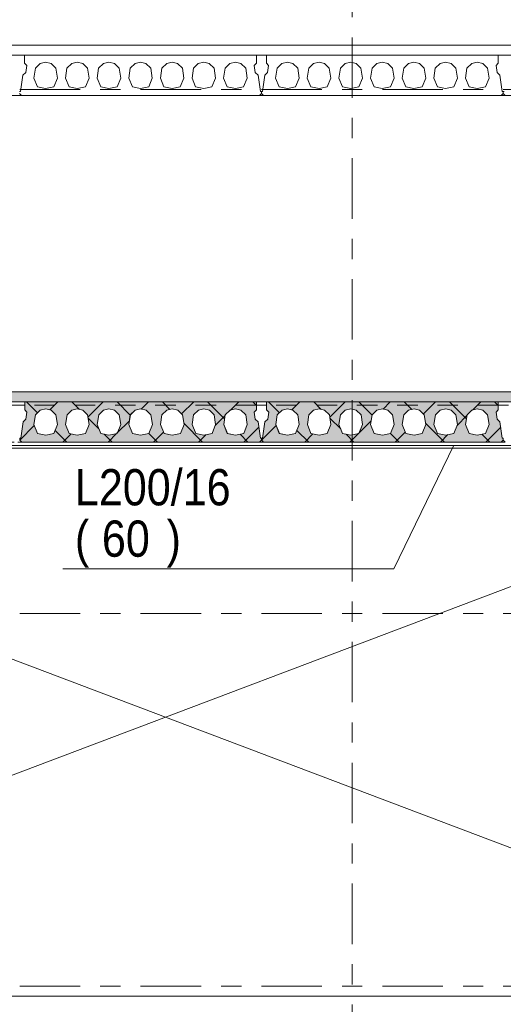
# Model space of a CAD drawing. Header units: millimetres. Extents: x -931 to -90, y -1411 to -817.
# Tile 30 of 63: x -652 to -628, y -1223 to -1174. Entities that reach past the tile are written whole.
import ezdxf

# ---------------------------------------------------------------- set-up
doc = ezdxf.new("R2010")
doc.units = ezdxf.units.MM
for name, pattern in [('XKITLINE00', [0]), ('XKITLINE01', [4, 1, -1, 1, -1]), ('XKITLINE03', [6, 3, -1, 1, -1])]:
    doc.linetypes.add(name, pattern=pattern)
for name, color, linetype, lineweight in [('Grafisch object', 3, 'Continuous', 0), ('Onderdeel', 2, 'Continuous', 0), ('Onderdeel label', 2, 'Continuous', 0), ('Stramien', 4, 'Continuous', 0)]:
    doc.layers.add(name, color=color, linetype=linetype, lineweight=lineweight)
doc.styles.add('ARIAL', font='arial.ttf')

msp = doc.modelspace()

# ---------------------------------------------------------------- hatches: boundary and pattern name
at = {"layer": 'Onderdeel'}
msp.add_hatch(color=256, dxfattribs=at).paths.add_polyline_path([(-590.703, -1193.277), (-712.434, -1193.277), (-712.434, -1192.777), (-590.703, -1192.777)], flags=17)
h = msp.add_hatch(color=256, dxfattribs=at)
h.paths.add_polyline_path([(-652.334, -1195.277), (-652.434, -1195.177), (-652.434, -1195.077), (-652.384, -1195.077), (-652.269, -1194.271), (-652.128, -1194.13), (-652.078, -1193.784), (-652.184, -1193.677), (-652.184, -1193.277), (-640.684, -1193.277), (-640.684, -1193.677), (-640.79, -1193.784), (-640.741, -1194.13), (-640.599, -1194.271), (-640.484, -1195.077), (-640.434, -1195.077), (-640.434, -1195.177), (-640.534, -1195.277)], flags=17)
h.paths.add_polyline_path([(-651.144, -1193.627), (-651.416, -1193.694), (-651.653, -1193.925), (-651.729, -1194.409), (-651.549, -1194.851), (-651.144, -1194.927), (-650.739, -1194.851), (-650.559, -1194.409), (-650.635, -1193.925), (-650.873, -1193.694)])
h.paths.add_polyline_path([(-649.574, -1193.627), (-649.846, -1193.694), (-650.083, -1193.925), (-650.159, -1194.409), (-649.979, -1194.851), (-649.574, -1194.927), (-649.169, -1194.851), (-648.989, -1194.409), (-649.065, -1193.925), (-649.303, -1193.694)])
h.paths.add_polyline_path([(-648.004, -1193.627), (-648.276, -1193.694), (-648.513, -1193.925), (-648.589, -1194.409), (-648.409, -1194.851), (-648.004, -1194.927), (-647.599, -1194.851), (-647.419, -1194.409), (-647.495, -1193.925), (-647.733, -1193.694)])
h.paths.add_polyline_path([(-646.434, -1193.627), (-646.706, -1193.694), (-646.943, -1193.925), (-647.019, -1194.409), (-646.839, -1194.851), (-646.434, -1194.927), (-646.029, -1194.851), (-645.849, -1194.409), (-645.925, -1193.925), (-646.163, -1193.694)])
h.paths.add_polyline_path([(-644.864, -1193.627), (-645.136, -1193.694), (-645.373, -1193.925), (-645.449, -1194.409), (-645.269, -1194.851), (-644.864, -1194.927), (-644.459, -1194.851), (-644.279, -1194.409), (-644.355, -1193.925), (-644.593, -1193.694)])
h.paths.add_polyline_path([(-643.294, -1193.627), (-643.566, -1193.694), (-643.803, -1193.925), (-643.879, -1194.409), (-643.699, -1194.851), (-643.294, -1194.927), (-642.889, -1194.851), (-642.709, -1194.409), (-642.785, -1193.925), (-643.023, -1193.694)])
h.paths.add_polyline_path([(-641.724, -1193.627), (-641.996, -1193.694), (-642.233, -1193.925), (-642.309, -1194.409), (-642.129, -1194.851), (-641.724, -1194.927), (-641.319, -1194.851), (-641.139, -1194.409), (-641.215, -1193.925), (-641.453, -1193.694)])
h = msp.add_hatch(color=256, dxfattribs=at)
h.paths.add_polyline_path([(-640.334, -1195.277), (-640.434, -1195.177), (-640.434, -1195.077), (-640.384, -1195.077), (-640.269, -1194.271), (-640.128, -1194.13), (-640.078, -1193.784), (-640.184, -1193.677), (-640.184, -1193.277), (-628.684, -1193.277), (-628.684, -1193.677), (-628.79, -1193.784), (-628.741, -1194.13), (-628.599, -1194.271), (-628.484, -1195.077), (-628.434, -1195.077), (-628.434, -1195.177), (-628.534, -1195.277)], flags=17)
h.paths.add_polyline_path([(-639.144, -1193.627), (-639.416, -1193.694), (-639.653, -1193.925), (-639.729, -1194.409), (-639.549, -1194.851), (-639.144, -1194.927), (-638.739, -1194.851), (-638.559, -1194.409), (-638.635, -1193.925), (-638.873, -1193.694)])
h.paths.add_polyline_path([(-637.574, -1193.627), (-637.846, -1193.694), (-638.083, -1193.925), (-638.159, -1194.409), (-637.979, -1194.851), (-637.574, -1194.927), (-637.169, -1194.851), (-636.989, -1194.409), (-637.065, -1193.925), (-637.303, -1193.694)])
h.paths.add_polyline_path([(-636.004, -1193.627), (-636.276, -1193.694), (-636.513, -1193.925), (-636.589, -1194.409), (-636.409, -1194.851), (-636.004, -1194.927), (-635.599, -1194.851), (-635.419, -1194.409), (-635.495, -1193.925), (-635.733, -1193.694)])
h.paths.add_polyline_path([(-634.434, -1193.627), (-634.706, -1193.694), (-634.943, -1193.925), (-635.019, -1194.409), (-634.839, -1194.851), (-634.434, -1194.927), (-634.029, -1194.851), (-633.849, -1194.409), (-633.925, -1193.925), (-634.163, -1193.694)])
h.paths.add_polyline_path([(-632.864, -1193.627), (-633.136, -1193.694), (-633.373, -1193.925), (-633.449, -1194.409), (-633.269, -1194.851), (-632.864, -1194.927), (-632.459, -1194.851), (-632.279, -1194.409), (-632.355, -1193.925), (-632.593, -1193.694)])
h.paths.add_polyline_path([(-631.294, -1193.627), (-631.566, -1193.694), (-631.803, -1193.925), (-631.879, -1194.409), (-631.699, -1194.851), (-631.294, -1194.927), (-630.889, -1194.851), (-630.709, -1194.409), (-630.785, -1193.925), (-631.023, -1193.694)])
h.paths.add_polyline_path([(-629.724, -1193.627), (-629.996, -1193.694), (-630.233, -1193.925), (-630.309, -1194.409), (-630.129, -1194.851), (-629.724, -1194.927), (-629.319, -1194.851), (-629.139, -1194.409), (-629.215, -1193.925), (-629.453, -1193.694)])

# ---------------------------------------------------------------- linework, layer by layer
at = {"layer": 'Grafisch object', "linetype": 'XKITLINE00', "lineweight": 0}
for p, q in [((-609.937, -1195.577), (-680.489, -1222.277)), ((-680.489, -1195.577), (-609.937, -1222.277))]:
    msp.add_line(p, q, dxfattribs=at)
at = {"layer": 'Onderdeel', "linetype": 'XKITLINE00', "lineweight": 0}
for p, q in [((-712.437, -1175.577), (-537.434, -1175.577)), ((-712.437, -1178.077), (-610.091, -1178.077)), ((-590.703, -1192.777), (-712.434, -1192.777)), ((-590.703, -1193.277), (-712.434, -1193.277)), ((-652.184, -1193.277), (-652.184, -1193.277)), ((-640.684, -1193.277), (-652.184, -1193.277)), ((-652.184, -1193.677), (-652.184, -1193.277)), ((-651.546, -1193.82), (-652.089, -1193.277)), ((-650.936, -1193.679), (-650.534, -1193.277)), ((-649.468, -1193.654), (-649.844, -1193.277)), ((-649.047, -1194.036), (-648.289, -1193.277)), ((-646.944, -1193.933), (-647.599, -1193.277)), ((-646.402, -1193.636), (-646.044, -1193.277)), ((-644.976, -1193.655), (-645.354, -1193.277)), ((-644.401, -1193.88), (-643.799, -1193.277)), ((-642.264, -1194.122), (-643.109, -1193.277)), ((-641.965, -1193.688), (-641.554, -1193.277)), ((-640.684, -1193.457), (-640.864, -1193.277)), ((-640.684, -1193.277), (-640.684, -1193.277)), ((-640.684, -1193.677), (-640.684, -1193.277)), ((-640.184, -1193.277), (-640.184, -1193.277)), ((-628.684, -1193.277), (-640.184, -1193.277)), ((-640.184, -1193.677), (-640.184, -1193.277)), ((-639.546, -1193.82), (-640.089, -1193.277)), ((-638.936, -1193.679), (-638.534, -1193.277)), ((-637.468, -1193.654), (-637.844, -1193.277)), ((-637.047, -1194.036), (-636.289, -1193.277)), ((-634.944, -1193.933), (-635.599, -1193.277)), ((-634.402, -1193.636), (-634.044, -1193.277)), ((-632.976, -1193.655), (-633.354, -1193.277)), ((-632.401, -1193.88), (-631.799, -1193.277)), ((-630.264, -1194.122), (-631.109, -1193.277)), ((-629.965, -1193.688), (-629.554, -1193.277)), ((-628.684, -1193.457), (-628.864, -1193.277)), ((-628.684, -1193.277), (-628.684, -1193.277)), ((-628.684, -1193.677), (-628.684, -1193.277)), ((-652.184, -1193.437), (-652.684, -1193.437)), ((-652.184, -1193.677), (-652.184, -1193.677)), ((-652.078, -1193.784), (-652.184, -1193.677)), ((-651.416, -1193.694), (-651.653, -1193.925)), ((-651.144, -1193.627), (-651.416, -1193.694)), ((-651.416, -1193.694), (-651.416, -1193.694)), ((-651.144, -1193.627), (-651.144, -1193.627)), ((-650.873, -1193.694), (-651.144, -1193.627)), ((-650.873, -1193.694), (-650.873, -1193.694)), ((-650.635, -1193.925), (-650.873, -1193.694)), ((-649.846, -1193.694), (-650.083, -1193.925)), ((-649.574, -1193.627), (-649.846, -1193.694)), ((-649.846, -1193.694), (-649.846, -1193.694)), ((-649.574, -1193.627), (-649.574, -1193.627)), ((-649.303, -1193.694), (-649.574, -1193.627)), ((-649.303, -1193.694), (-649.303, -1193.694)), ((-649.065, -1193.925), (-649.303, -1193.694)), ((-648.276, -1193.694), (-648.513, -1193.925)), ((-648.004, -1193.627), (-648.276, -1193.694)), ((-648.276, -1193.694), (-648.276, -1193.694)), ((-648.004, -1193.627), (-648.004, -1193.627)), ((-647.733, -1193.694), (-648.004, -1193.627)), ((-647.733, -1193.694), (-647.733, -1193.694)), ((-647.495, -1193.925), (-647.733, -1193.694)), ((-646.706, -1193.694), (-646.943, -1193.925)), ((-646.434, -1193.627), (-646.706, -1193.694)), ((-646.706, -1193.694), (-646.706, -1193.694)), ((-646.434, -1193.627), (-646.434, -1193.627)), ((-646.163, -1193.694), (-646.434, -1193.627)), ((-646.163, -1193.694), (-646.163, -1193.694)), ((-645.925, -1193.925), (-646.163, -1193.694)), ((-645.136, -1193.694), (-645.373, -1193.925)), ((-644.864, -1193.627), (-645.136, -1193.694)), ((-645.136, -1193.694), (-645.136, -1193.694)), ((-644.864, -1193.627), (-644.864, -1193.627)), ((-644.593, -1193.694), (-644.864, -1193.627)), ((-644.593, -1193.694), (-644.593, -1193.694)), ((-644.355, -1193.925), (-644.593, -1193.694)), ((-643.566, -1193.694), (-643.803, -1193.925)), ((-643.294, -1193.627), (-643.566, -1193.694)), ((-643.566, -1193.694), (-643.566, -1193.694)), ((-643.294, -1193.627), (-643.294, -1193.627)), ((-643.023, -1193.694), (-643.294, -1193.627)), ((-643.023, -1193.694), (-643.023, -1193.694)), ((-642.785, -1193.925), (-643.023, -1193.694)), ((-641.996, -1193.694), (-642.233, -1193.925)), ((-641.724, -1193.627), (-641.996, -1193.694)), ((-641.996, -1193.694), (-641.996, -1193.694)), ((-641.724, -1193.627), (-641.724, -1193.627)), ((-641.453, -1193.694), (-641.724, -1193.627)), ((-641.453, -1193.694), (-641.453, -1193.694)), ((-641.215, -1193.925), (-641.453, -1193.694)), ((-640.684, -1193.677), (-640.79, -1193.784)), ((-640.184, -1193.437), (-640.684, -1193.437)), ((-640.684, -1193.677), (-640.684, -1193.677)), ((-640.184, -1193.677), (-640.184, -1193.677)), ((-640.078, -1193.784), (-640.184, -1193.677)), ((-639.416, -1193.694), (-639.653, -1193.925)), ((-639.144, -1193.627), (-639.416, -1193.694)), ((-639.416, -1193.694), (-639.416, -1193.694)), ((-639.144, -1193.627), (-639.144, -1193.627)), ((-638.873, -1193.694), (-639.144, -1193.627)), ((-638.873, -1193.694), (-638.873, -1193.694)), ((-638.635, -1193.925), (-638.873, -1193.694)), ((-637.846, -1193.694), (-638.083, -1193.925)), ((-637.574, -1193.627), (-637.846, -1193.694)), ((-637.846, -1193.694), (-637.846, -1193.694)), ((-637.574, -1193.627), (-637.574, -1193.627)), ((-637.303, -1193.694), (-637.574, -1193.627)), ((-637.303, -1193.694), (-637.303, -1193.694)), ((-637.065, -1193.925), (-637.303, -1193.694)), ((-636.276, -1193.694), (-636.513, -1193.925)), ((-636.004, -1193.627), (-636.276, -1193.694)), ((-636.276, -1193.694), (-636.276, -1193.694)), ((-636.004, -1193.627), (-636.004, -1193.627)), ((-635.733, -1193.694), (-636.004, -1193.627)), ((-635.733, -1193.694), (-635.733, -1193.694)), ((-635.495, -1193.925), (-635.733, -1193.694)), ((-634.706, -1193.694), (-634.943, -1193.925)), ((-634.434, -1193.627), (-634.706, -1193.694)), ((-634.706, -1193.694), (-634.706, -1193.694)), ((-634.434, -1193.627), (-634.434, -1193.627)), ((-634.163, -1193.694), (-634.434, -1193.627)), ((-634.163, -1193.694), (-634.163, -1193.694)), ((-633.925, -1193.925), (-634.163, -1193.694)), ((-633.136, -1193.694), (-633.373, -1193.925)), ((-632.864, -1193.627), (-633.136, -1193.694)), ((-633.136, -1193.694), (-633.136, -1193.694)), ((-632.864, -1193.627), (-632.864, -1193.627)), ((-632.593, -1193.694), (-632.864, -1193.627)), ((-632.593, -1193.694), (-632.593, -1193.694)), ((-632.355, -1193.925), (-632.593, -1193.694)), ((-631.566, -1193.694), (-631.803, -1193.925)), ((-631.294, -1193.627), (-631.566, -1193.694)), ((-631.566, -1193.694), (-631.566, -1193.694)), ((-631.294, -1193.627), (-631.294, -1193.627)), ((-631.023, -1193.694), (-631.294, -1193.627)), ((-631.023, -1193.694), (-631.023, -1193.694)), ((-630.785, -1193.925), (-631.023, -1193.694)), ((-629.996, -1193.694), (-630.233, -1193.925)), ((-629.724, -1193.627), (-629.996, -1193.694)), ((-629.996, -1193.694), (-629.996, -1193.694)), ((-629.724, -1193.627), (-629.724, -1193.627)), ((-629.453, -1193.694), (-629.724, -1193.627)), ((-629.453, -1193.694), (-629.453, -1193.694)), ((-629.215, -1193.925), (-629.453, -1193.694)), ((-628.684, -1193.677), (-628.79, -1193.784)), ((-628.184, -1193.437), (-628.684, -1193.437)), ((-628.684, -1193.677), (-628.684, -1193.677)), ((-652.269, -1194.271), (-652.128, -1194.13)), ((-652.128, -1194.13), (-652.078, -1193.784)), ((-652.128, -1194.13), (-652.128, -1194.13)), ((-652.078, -1193.784), (-652.078, -1193.784)), ((-651.653, -1193.925), (-651.729, -1194.409)), ((-651.654, -1193.925), (-651.653, -1193.925)), ((-650.635, -1193.925), (-650.635, -1193.925)), ((-650.559, -1194.409), (-650.635, -1193.925)), ((-650.083, -1193.925), (-650.159, -1194.409)), ((-650.084, -1193.925), (-650.083, -1193.925)), ((-649.065, -1193.925), (-649.065, -1193.925)), ((-648.989, -1194.409), (-649.065, -1193.925)), ((-648.505, -1194.617), (-649.04, -1194.081)), ((-648.513, -1193.925), (-648.589, -1194.409)), ((-648.514, -1193.925), (-648.513, -1193.925)), ((-647.607, -1194.84), (-646.99, -1194.224)), ((-647.495, -1193.925), (-647.495, -1193.925)), ((-647.419, -1194.409), (-647.495, -1193.925)), ((-646.943, -1193.925), (-647.019, -1194.409)), ((-646.944, -1193.925), (-646.943, -1193.925)), ((-645.925, -1193.925), (-645.925, -1193.925)), ((-645.849, -1194.409), (-645.925, -1193.925)), ((-645.373, -1193.925), (-645.449, -1194.409)), ((-645.374, -1193.925), (-645.373, -1193.925)), ((-644.355, -1193.925), (-644.355, -1193.925)), ((-644.279, -1194.409), (-644.355, -1193.925)), ((-643.803, -1193.925), (-643.879, -1194.409)), ((-643.804, -1193.925), (-643.803, -1193.925)), ((-642.785, -1193.925), (-642.785, -1193.925)), ((-642.709, -1194.409), (-642.785, -1193.925)), ((-642.726, -1194.449), (-642.238, -1193.961)), ((-642.233, -1193.925), (-642.309, -1194.409)), ((-642.234, -1193.925), (-642.233, -1193.925)), ((-641.215, -1193.925), (-641.215, -1193.925)), ((-641.139, -1194.409), (-641.215, -1193.925)), ((-640.79, -1193.784), (-640.79, -1193.784)), ((-640.79, -1193.784), (-640.741, -1194.13)), ((-640.741, -1194.13), (-640.741, -1194.13)), ((-640.741, -1194.13), (-640.599, -1194.271)), ((-640.269, -1194.271), (-640.128, -1194.13)), ((-640.128, -1194.13), (-640.078, -1193.784)), ((-640.128, -1194.13), (-640.128, -1194.13)), ((-640.078, -1193.784), (-640.078, -1193.784)), ((-639.653, -1193.925), (-639.729, -1194.409)), ((-639.654, -1193.925), (-639.653, -1193.925)), ((-638.635, -1193.925), (-638.635, -1193.925)), ((-638.559, -1194.409), (-638.635, -1193.925)), ((-638.083, -1193.925), (-638.159, -1194.409)), ((-638.084, -1193.925), (-638.083, -1193.925)), ((-637.065, -1193.925), (-637.065, -1193.925)), ((-636.989, -1194.409), (-637.065, -1193.925)), ((-636.505, -1194.617), (-637.04, -1194.081)), ((-636.513, -1193.925), (-636.589, -1194.409)), ((-636.514, -1193.925), (-636.513, -1193.925)), ((-635.607, -1194.84), (-634.99, -1194.224)), ((-635.495, -1193.925), (-635.495, -1193.925)), ((-635.419, -1194.409), (-635.495, -1193.925)), ((-634.943, -1193.925), (-635.019, -1194.409)), ((-634.944, -1193.925), (-634.943, -1193.925)), ((-633.925, -1193.925), (-633.925, -1193.925)), ((-633.849, -1194.409), (-633.925, -1193.925)), ((-633.373, -1193.925), (-633.449, -1194.409)), ((-633.374, -1193.925), (-633.373, -1193.925)), ((-632.355, -1193.925), (-632.355, -1193.925)), ((-632.279, -1194.409), (-632.355, -1193.925)), ((-631.803, -1193.925), (-631.879, -1194.409)), ((-631.804, -1193.925), (-631.803, -1193.925)), ((-630.785, -1193.925), (-630.785, -1193.925)), ((-630.709, -1194.409), (-630.785, -1193.925)), ((-630.726, -1194.449), (-630.238, -1193.961)), ((-630.233, -1193.925), (-630.309, -1194.409)), ((-630.234, -1193.925), (-630.233, -1193.925)), ((-629.215, -1193.925), (-629.215, -1193.925)), ((-629.139, -1194.409), (-629.215, -1193.925)), ((-628.79, -1193.784), (-628.79, -1193.784)), ((-628.79, -1193.784), (-628.741, -1194.13)), ((-628.741, -1194.13), (-628.741, -1194.13)), ((-628.741, -1194.13), (-628.599, -1194.271)), ((-652.434, -1195.177), (-651.711, -1194.454)), ((-652.269, -1194.271), (-652.384, -1195.077)), ((-652.269, -1194.271), (-652.269, -1194.271)), ((-651.729, -1194.409), (-651.729, -1194.409)), ((-651.729, -1194.409), (-651.549, -1194.851)), ((-650.739, -1194.851), (-650.559, -1194.409)), ((-650.089, -1195.277), (-650.674, -1194.692)), ((-650.559, -1194.409), (-650.559, -1194.409)), ((-650.159, -1194.409), (-650.159, -1194.409)), ((-650.159, -1194.409), (-649.979, -1194.851)), ((-649.169, -1194.851), (-648.989, -1194.409)), ((-648.989, -1194.409), (-648.989, -1194.409)), ((-648.589, -1194.409), (-648.589, -1194.409)), ((-648.589, -1194.409), (-648.409, -1194.851)), ((-647.599, -1194.851), (-647.419, -1194.409)), ((-647.419, -1194.409), (-647.419, -1194.409)), ((-647.019, -1194.409), (-647.019, -1194.409)), ((-647.019, -1194.409), (-646.839, -1194.851)), ((-646.029, -1194.851), (-645.849, -1194.409)), ((-645.849, -1194.409), (-645.849, -1194.409)), ((-645.449, -1194.409), (-645.449, -1194.409)), ((-645.449, -1194.409), (-645.269, -1194.851)), ((-644.459, -1194.851), (-644.279, -1194.409)), ((-643.354, -1195.277), (-644.29, -1194.342)), ((-644.279, -1194.409), (-644.279, -1194.409)), ((-643.879, -1194.409), (-643.879, -1194.409)), ((-643.879, -1194.409), (-643.699, -1194.851)), ((-642.889, -1194.851), (-642.709, -1194.409)), ((-642.709, -1194.409), (-642.709, -1194.409)), ((-642.309, -1194.409), (-642.309, -1194.409)), ((-642.309, -1194.409), (-642.129, -1194.851)), ((-641.319, -1194.851), (-641.139, -1194.409)), ((-641.309, -1195.277), (-640.562, -1194.531)), ((-641.139, -1194.409), (-641.139, -1194.409)), ((-640.599, -1194.271), (-640.599, -1194.271)), ((-640.599, -1194.271), (-640.484, -1195.077)), ((-640.434, -1195.177), (-639.711, -1194.454)), ((-640.269, -1194.271), (-640.384, -1195.077)), ((-640.269, -1194.271), (-640.269, -1194.271)), ((-639.729, -1194.409), (-639.729, -1194.409)), ((-639.729, -1194.409), (-639.549, -1194.851)), ((-638.739, -1194.851), (-638.559, -1194.409)), ((-638.089, -1195.277), (-638.674, -1194.692)), ((-638.559, -1194.409), (-638.559, -1194.409)), ((-638.159, -1194.409), (-638.159, -1194.409)), ((-638.159, -1194.409), (-637.979, -1194.851)), ((-637.169, -1194.851), (-636.989, -1194.409)), ((-636.989, -1194.409), (-636.989, -1194.409)), ((-636.589, -1194.409), (-636.589, -1194.409)), ((-636.589, -1194.409), (-636.409, -1194.851)), ((-635.599, -1194.851), (-635.419, -1194.409)), ((-635.419, -1194.409), (-635.419, -1194.409)), ((-635.019, -1194.409), (-635.019, -1194.409)), ((-635.019, -1194.409), (-634.839, -1194.851)), ((-634.029, -1194.851), (-633.849, -1194.409)), ((-633.849, -1194.409), (-633.849, -1194.409)), ((-633.449, -1194.409), (-633.449, -1194.409)), ((-633.449, -1194.409), (-633.269, -1194.851)), ((-632.459, -1194.851), (-632.279, -1194.409)), ((-631.354, -1195.277), (-632.29, -1194.342)), ((-632.279, -1194.409), (-632.279, -1194.409)), ((-631.879, -1194.409), (-631.879, -1194.409)), ((-631.879, -1194.409), (-631.699, -1194.851)), ((-630.889, -1194.851), (-630.709, -1194.409)), ((-630.709, -1194.409), (-630.709, -1194.409)), ((-630.309, -1194.409), (-630.309, -1194.409)), ((-630.309, -1194.409), (-630.129, -1194.851)), ((-629.319, -1194.851), (-629.139, -1194.409)), ((-629.309, -1195.277), (-628.562, -1194.531)), ((-629.139, -1194.409), (-629.139, -1194.409)), ((-628.599, -1194.271), (-628.599, -1194.271)), ((-628.599, -1194.271), (-628.484, -1195.077)), ((-652.434, -1195.077), (-652.434, -1195.077)), ((-652.384, -1195.077), (-652.434, -1195.077)), ((-652.434, -1195.177), (-652.434, -1195.077)), ((-652.434, -1195.177), (-652.434, -1195.177)), ((-652.376, -1195.236), (-652.434, -1195.177)), ((-652.434, -1195.177), (-652.434, -1195.177)), ((-652.434, -1195.177), (-652.434, -1195.177)), ((-652.434, -1195.177), (-652.334, -1195.277)), ((-652.384, -1195.077), (-652.384, -1195.077)), ((-651.55, -1194.851), (-651.549, -1194.851)), ((-651.549, -1194.851), (-651.144, -1194.927)), ((-651.144, -1194.927), (-650.739, -1194.851)), ((-651.144, -1194.927), (-651.144, -1194.927)), ((-650.739, -1194.851), (-650.739, -1194.851)), ((-650.289, -1195.277), (-649.881, -1194.869)), ((-649.98, -1194.851), (-649.979, -1194.851)), ((-649.979, -1194.851), (-649.574, -1194.927)), ((-649.574, -1194.927), (-649.169, -1194.851)), ((-649.574, -1194.927), (-649.574, -1194.927)), ((-649.169, -1194.851), (-649.169, -1194.851)), ((-648.41, -1194.851), (-648.409, -1194.851)), ((-648.409, -1194.851), (-648.004, -1194.927)), ((-647.844, -1195.277), (-648.238, -1194.883)), ((-648.044, -1195.277), (-647.622, -1194.855)), ((-648.004, -1194.927), (-647.599, -1194.851)), ((-648.004, -1194.927), (-648.004, -1194.927)), ((-647.599, -1194.851), (-647.599, -1194.851)), ((-646.84, -1194.851), (-646.839, -1194.851)), ((-646.839, -1194.851), (-646.434, -1194.927)), ((-646.434, -1194.927), (-646.029, -1194.851)), ((-646.434, -1194.927), (-646.434, -1194.927)), ((-646.029, -1194.851), (-646.029, -1194.851)), ((-645.599, -1195.277), (-646.028, -1194.848)), ((-645.799, -1195.277), (-645.299, -1194.778)), ((-645.27, -1194.851), (-645.269, -1194.851)), ((-645.269, -1194.851), (-644.864, -1194.927)), ((-644.864, -1194.927), (-644.459, -1194.851)), ((-644.864, -1194.927), (-644.864, -1194.927)), ((-644.459, -1194.851), (-644.459, -1194.851)), ((-643.7, -1194.851), (-643.699, -1194.851)), ((-643.699, -1194.851), (-643.294, -1194.927)), ((-643.554, -1195.277), (-643.183, -1194.906)), ((-643.294, -1194.927), (-642.889, -1194.851)), ((-643.294, -1194.927), (-643.294, -1194.927)), ((-642.889, -1194.851), (-642.889, -1194.851)), ((-642.13, -1194.851), (-642.129, -1194.851)), ((-642.129, -1194.851), (-641.724, -1194.927)), ((-641.724, -1194.927), (-641.319, -1194.851)), ((-641.724, -1194.927), (-641.724, -1194.927)), ((-641.109, -1195.277), (-641.501, -1194.885)), ((-641.319, -1194.851), (-641.319, -1194.851)), ((-640.434, -1195.177), (-640.534, -1195.277)), ((-640.484, -1195.077), (-640.484, -1195.077)), ((-640.434, -1195.077), (-640.484, -1195.077)), ((-640.434, -1195.077), (-640.434, -1195.077)), ((-640.434, -1195.177), (-640.434, -1195.077)), ((-640.434, -1195.077), (-640.434, -1195.077)), ((-640.384, -1195.077), (-640.434, -1195.077)), ((-640.434, -1195.177), (-640.434, -1195.077)), ((-640.434, -1195.177), (-640.434, -1195.177)), ((-640.376, -1195.236), (-640.434, -1195.177)), ((-640.434, -1195.177), (-640.434, -1195.177)), ((-640.434, -1195.177), (-640.434, -1195.177)), ((-640.434, -1195.177), (-640.434, -1195.177)), ((-640.434, -1195.177), (-640.334, -1195.277)), ((-640.384, -1195.077), (-640.384, -1195.077)), ((-639.55, -1194.851), (-639.549, -1194.851)), ((-639.549, -1194.851), (-639.144, -1194.927)), ((-639.144, -1194.927), (-638.739, -1194.851)), ((-639.144, -1194.927), (-639.144, -1194.927)), ((-638.739, -1194.851), (-638.739, -1194.851)), ((-638.289, -1195.277), (-637.881, -1194.869)), ((-637.98, -1194.851), (-637.979, -1194.851)), ((-637.979, -1194.851), (-637.574, -1194.927)), ((-637.574, -1194.927), (-637.169, -1194.851)), ((-637.574, -1194.927), (-637.574, -1194.927)), ((-637.169, -1194.851), (-637.169, -1194.851)), ((-636.41, -1194.851), (-636.409, -1194.851)), ((-636.409, -1194.851), (-636.004, -1194.927)), ((-635.844, -1195.277), (-636.238, -1194.883)), ((-636.044, -1195.277), (-635.622, -1194.855)), ((-636.004, -1194.927), (-635.599, -1194.851)), ((-636.004, -1194.927), (-636.004, -1194.927)), ((-635.599, -1194.851), (-635.599, -1194.851)), ((-634.84, -1194.851), (-634.839, -1194.851)), ((-634.839, -1194.851), (-634.434, -1194.927)), ((-634.434, -1194.927), (-634.029, -1194.851)), ((-634.434, -1194.927), (-634.434, -1194.927)), ((-634.029, -1194.851), (-634.029, -1194.851)), ((-633.599, -1195.277), (-634.028, -1194.848)), ((-633.799, -1195.277), (-633.299, -1194.778)), ((-633.27, -1194.851), (-633.269, -1194.851)), ((-633.269, -1194.851), (-632.864, -1194.927)), ((-632.864, -1194.927), (-632.459, -1194.851)), ((-632.864, -1194.927), (-632.864, -1194.927)), ((-632.459, -1194.851), (-632.459, -1194.851)), ((-631.7, -1194.851), (-631.699, -1194.851)), ((-631.699, -1194.851), (-631.294, -1194.927)), ((-631.554, -1195.277), (-631.183, -1194.906)), ((-631.294, -1194.927), (-630.889, -1194.851)), ((-631.294, -1194.927), (-631.294, -1194.927)), ((-630.889, -1194.851), (-630.889, -1194.851)), ((-630.13, -1194.851), (-630.129, -1194.851)), ((-630.129, -1194.851), (-629.724, -1194.927)), ((-629.724, -1194.927), (-629.319, -1194.851)), ((-629.724, -1194.927), (-629.724, -1194.927)), ((-629.109, -1195.277), (-629.501, -1194.885)), ((-629.319, -1194.851), (-629.319, -1194.851)), ((-628.434, -1195.177), (-628.534, -1195.277)), ((-628.484, -1195.077), (-628.484, -1195.077)), ((-628.434, -1195.077), (-628.484, -1195.077)), ((-628.434, -1195.077), (-628.434, -1195.077)), ((-628.434, -1195.177), (-628.434, -1195.077)), ((-628.434, -1195.077), (-628.434, -1195.077)), ((-628.434, -1195.177), (-628.434, -1195.177)), ((-628.434, -1195.177), (-628.434, -1195.177)), ((-590.703, -1195.437), (-712.434, -1195.437)), ((-609.937, -1195.577), (-680.489, -1195.577)), ((-652.334, -1195.277), (-652.534, -1195.277)), ((-652.334, -1195.277), (-652.334, -1195.277)), ((-640.534, -1195.277), (-652.334, -1195.277)), ((-640.334, -1195.277), (-640.534, -1195.277)), ((-640.534, -1195.277), (-640.534, -1195.277)), ((-640.334, -1195.277), (-640.334, -1195.277)), ((-628.534, -1195.277), (-640.334, -1195.277)), ((-628.334, -1195.277), (-628.534, -1195.277)), ((-628.534, -1195.277), (-628.534, -1195.277)), ((-609.937, -1222.777), (-680.489, -1222.777))]:
    msp.add_line(p, q, dxfattribs=at)
at = {"layer": 'Onderdeel', "linetype": 'XKITLINE01', "lineweight": 0}
for p, q in [((-538.436, -1176.077), (-712.437, -1176.077)), ((-712.437, -1176.077), (-538.434, -1176.077)), ((-640.688, -1176.077), (-652.188, -1176.077)), ((-652.188, -1176.077), (-652.188, -1176.477)), ((-640.688, -1176.477), (-640.688, -1176.077)), ((-628.688, -1176.077), (-640.188, -1176.077)), ((-640.188, -1176.077), (-640.188, -1176.477)), ((-628.688, -1176.477), (-628.688, -1176.077)), ((-652.188, -1176.477), (-652.082, -1176.584)), ((-652.188, -1176.477), (-652.188, -1176.477)), ((-652.082, -1176.584), (-652.132, -1176.93)), ((-652.082, -1176.584), (-652.082, -1176.584)), ((-651.658, -1176.725), (-651.42, -1176.494)), ((-651.42, -1176.494), (-651.148, -1176.427)), ((-651.42, -1176.494), (-651.419, -1176.494)), ((-651.148, -1176.427), (-650.877, -1176.494)), ((-651.148, -1176.427), (-651.148, -1176.427)), ((-650.877, -1176.494), (-650.639, -1176.725)), ((-650.877, -1176.494), (-650.876, -1176.494)), ((-650.088, -1176.725), (-649.85, -1176.494)), ((-649.85, -1176.494), (-649.578, -1176.427)), ((-649.85, -1176.494), (-649.849, -1176.494)), ((-649.578, -1176.427), (-649.307, -1176.494)), ((-649.578, -1176.427), (-649.578, -1176.427)), ((-649.307, -1176.494), (-649.069, -1176.725)), ((-649.307, -1176.494), (-649.306, -1176.494)), ((-648.518, -1176.725), (-648.28, -1176.494)), ((-648.28, -1176.494), (-648.008, -1176.427)), ((-648.28, -1176.494), (-648.279, -1176.494)), ((-648.008, -1176.427), (-647.737, -1176.494)), ((-648.008, -1176.427), (-648.008, -1176.427)), ((-647.737, -1176.494), (-647.499, -1176.725)), ((-647.737, -1176.494), (-647.736, -1176.494)), ((-646.948, -1176.725), (-646.71, -1176.494)), ((-646.71, -1176.494), (-646.438, -1176.427)), ((-646.71, -1176.494), (-646.709, -1176.494)), ((-646.438, -1176.427), (-646.167, -1176.494)), ((-646.438, -1176.427), (-646.438, -1176.427)), ((-646.167, -1176.494), (-645.929, -1176.725)), ((-646.167, -1176.494), (-646.166, -1176.494)), ((-645.378, -1176.725), (-645.14, -1176.494)), ((-645.14, -1176.494), (-644.868, -1176.427)), ((-645.14, -1176.494), (-645.139, -1176.494)), ((-644.868, -1176.427), (-644.597, -1176.494)), ((-644.868, -1176.427), (-644.868, -1176.427)), ((-644.597, -1176.494), (-644.359, -1176.725)), ((-644.597, -1176.494), (-644.596, -1176.494)), ((-643.808, -1176.725), (-643.57, -1176.494)), ((-643.57, -1176.494), (-643.298, -1176.427)), ((-643.57, -1176.494), (-643.569, -1176.494)), ((-643.298, -1176.427), (-643.027, -1176.494)), ((-643.298, -1176.427), (-643.298, -1176.427)), ((-643.027, -1176.494), (-642.789, -1176.725)), ((-643.027, -1176.494), (-643.026, -1176.494)), ((-642.238, -1176.725), (-642, -1176.494)), ((-642, -1176.494), (-641.728, -1176.427)), ((-642, -1176.494), (-641.999, -1176.494)), ((-641.728, -1176.427), (-641.728, -1176.427)), ((-641.728, -1176.427), (-641.457, -1176.494)), ((-641.457, -1176.494), (-641.456, -1176.494)), ((-641.457, -1176.494), (-641.219, -1176.725)), ((-640.794, -1176.584), (-640.688, -1176.477)), ((-640.794, -1176.584), (-640.794, -1176.584)), ((-640.745, -1176.93), (-640.794, -1176.584)), ((-640.688, -1176.477), (-640.688, -1176.477)), ((-640.188, -1176.477), (-640.082, -1176.584)), ((-640.188, -1176.477), (-640.188, -1176.477)), ((-640.082, -1176.584), (-640.132, -1176.93)), ((-640.082, -1176.584), (-640.082, -1176.584)), ((-639.658, -1176.725), (-639.42, -1176.494)), ((-639.42, -1176.494), (-639.148, -1176.427)), ((-639.42, -1176.494), (-639.419, -1176.494)), ((-639.148, -1176.427), (-638.877, -1176.494)), ((-639.148, -1176.427), (-639.148, -1176.427)), ((-638.877, -1176.494), (-638.639, -1176.725)), ((-638.877, -1176.494), (-638.876, -1176.494)), ((-638.088, -1176.725), (-637.85, -1176.494)), ((-637.85, -1176.494), (-637.578, -1176.427)), ((-637.85, -1176.494), (-637.849, -1176.494)), ((-637.578, -1176.427), (-637.307, -1176.494)), ((-637.578, -1176.427), (-637.578, -1176.427)), ((-637.307, -1176.494), (-637.069, -1176.725)), ((-637.307, -1176.494), (-637.306, -1176.494)), ((-636.518, -1176.725), (-636.28, -1176.494)), ((-636.28, -1176.494), (-636.008, -1176.427)), ((-636.28, -1176.494), (-636.279, -1176.494)), ((-636.008, -1176.427), (-635.737, -1176.494)), ((-636.008, -1176.427), (-636.008, -1176.427)), ((-635.737, -1176.494), (-635.499, -1176.725)), ((-635.737, -1176.494), (-635.736, -1176.494)), ((-634.948, -1176.725), (-634.71, -1176.494)), ((-634.71, -1176.494), (-634.438, -1176.427)), ((-634.71, -1176.494), (-634.709, -1176.494)), ((-634.438, -1176.427), (-634.167, -1176.494)), ((-634.438, -1176.427), (-634.438, -1176.427)), ((-634.167, -1176.494), (-633.929, -1176.725)), ((-634.167, -1176.494), (-634.166, -1176.494)), ((-633.378, -1176.725), (-633.14, -1176.494)), ((-633.14, -1176.494), (-632.868, -1176.427)), ((-633.14, -1176.494), (-633.139, -1176.494)), ((-632.868, -1176.427), (-632.597, -1176.494)), ((-632.868, -1176.427), (-632.868, -1176.427)), ((-632.597, -1176.494), (-632.359, -1176.725)), ((-632.597, -1176.494), (-632.596, -1176.494)), ((-631.808, -1176.725), (-631.57, -1176.494)), ((-631.57, -1176.494), (-631.298, -1176.427)), ((-631.57, -1176.494), (-631.569, -1176.494)), ((-631.298, -1176.427), (-631.027, -1176.494)), ((-631.298, -1176.427), (-631.298, -1176.427)), ((-631.027, -1176.494), (-630.789, -1176.725)), ((-631.027, -1176.494), (-631.026, -1176.494)), ((-630.238, -1176.725), (-630, -1176.494)), ((-630, -1176.494), (-629.728, -1176.427)), ((-630, -1176.494), (-629.999, -1176.494)), ((-629.728, -1176.427), (-629.728, -1176.427)), ((-629.728, -1176.427), (-629.457, -1176.494)), ((-629.457, -1176.494), (-629.456, -1176.494)), ((-629.457, -1176.494), (-629.219, -1176.725)), ((-628.794, -1176.584), (-628.688, -1176.477)), ((-628.794, -1176.584), (-628.794, -1176.584)), ((-628.745, -1176.93), (-628.794, -1176.584)), ((-628.688, -1176.477), (-628.688, -1176.477)), ((-652.273, -1177.071), (-652.388, -1177.877)), ((-652.132, -1176.93), (-652.273, -1177.071)), ((-652.273, -1177.071), (-652.273, -1177.071)), ((-652.132, -1176.93), (-652.131, -1176.93)), ((-651.733, -1177.209), (-651.658, -1176.725)), ((-651.658, -1176.725), (-651.657, -1176.725)), ((-650.639, -1176.725), (-650.563, -1177.209)), ((-650.639, -1176.725), (-650.639, -1176.725)), ((-650.163, -1177.209), (-650.088, -1176.725)), ((-650.088, -1176.725), (-650.087, -1176.725)), ((-649.069, -1176.725), (-648.993, -1177.209)), ((-649.069, -1176.725), (-649.069, -1176.725)), ((-648.593, -1177.209), (-648.518, -1176.725)), ((-648.518, -1176.725), (-648.517, -1176.725)), ((-647.499, -1176.725), (-647.423, -1177.209)), ((-647.499, -1176.725), (-647.499, -1176.725)), ((-647.023, -1177.209), (-646.948, -1176.725)), ((-646.948, -1176.725), (-646.947, -1176.725)), ((-645.929, -1176.725), (-645.853, -1177.209)), ((-645.929, -1176.725), (-645.929, -1176.725)), ((-645.453, -1177.209), (-645.378, -1176.725)), ((-645.378, -1176.725), (-645.377, -1176.725)), ((-644.359, -1176.725), (-644.283, -1177.209)), ((-644.359, -1176.725), (-644.359, -1176.725)), ((-643.883, -1177.209), (-643.808, -1176.725)), ((-643.808, -1176.725), (-643.807, -1176.725)), ((-642.789, -1176.725), (-642.713, -1177.209)), ((-642.789, -1176.725), (-642.789, -1176.725)), ((-642.313, -1177.209), (-642.238, -1176.725)), ((-642.238, -1176.725), (-642.237, -1176.725)), ((-641.219, -1176.725), (-641.219, -1176.725)), ((-641.219, -1176.725), (-641.143, -1177.209)), ((-640.603, -1177.071), (-640.745, -1176.93)), ((-640.745, -1176.93), (-640.745, -1176.93)), ((-640.488, -1177.877), (-640.603, -1177.071)), ((-640.603, -1177.071), (-640.603, -1177.071)), ((-640.273, -1177.071), (-640.388, -1177.877)), ((-640.132, -1176.93), (-640.273, -1177.071)), ((-640.273, -1177.071), (-640.273, -1177.071)), ((-640.132, -1176.93), (-640.131, -1176.93)), ((-639.733, -1177.209), (-639.658, -1176.725)), ((-639.658, -1176.725), (-639.657, -1176.725)), ((-638.639, -1176.725), (-638.563, -1177.209)), ((-638.639, -1176.725), (-638.639, -1176.725)), ((-638.163, -1177.209), (-638.088, -1176.725)), ((-638.088, -1176.725), (-638.087, -1176.725)), ((-637.069, -1176.725), (-636.993, -1177.209)), ((-637.069, -1176.725), (-637.069, -1176.725)), ((-636.593, -1177.209), (-636.518, -1176.725)), ((-636.518, -1176.725), (-636.517, -1176.725)), ((-635.499, -1176.725), (-635.423, -1177.209)), ((-635.499, -1176.725), (-635.499, -1176.725)), ((-635.023, -1177.209), (-634.948, -1176.725)), ((-634.948, -1176.725), (-634.947, -1176.725)), ((-633.929, -1176.725), (-633.853, -1177.209)), ((-633.929, -1176.725), (-633.929, -1176.725)), ((-633.453, -1177.209), (-633.378, -1176.725)), ((-633.378, -1176.725), (-633.377, -1176.725)), ((-632.359, -1176.725), (-632.283, -1177.209)), ((-632.359, -1176.725), (-632.359, -1176.725)), ((-631.883, -1177.209), (-631.808, -1176.725)), ((-631.808, -1176.725), (-631.807, -1176.725)), ((-630.789, -1176.725), (-630.713, -1177.209)), ((-630.789, -1176.725), (-630.789, -1176.725)), ((-630.313, -1177.209), (-630.238, -1176.725)), ((-630.238, -1176.725), (-630.237, -1176.725)), ((-629.219, -1176.725), (-629.219, -1176.725)), ((-629.219, -1176.725), (-629.143, -1177.209)), ((-628.603, -1177.071), (-628.745, -1176.93)), ((-628.745, -1176.93), (-628.745, -1176.93)), ((-628.488, -1177.877), (-628.603, -1177.071)), ((-628.603, -1177.071), (-628.603, -1177.071)), ((-651.554, -1177.651), (-651.733, -1177.209)), ((-651.733, -1177.209), (-651.733, -1177.209)), ((-651.148, -1177.727), (-651.554, -1177.651)), ((-651.554, -1177.651), (-651.553, -1177.651)), ((-650.743, -1177.651), (-651.148, -1177.727)), ((-650.563, -1177.209), (-650.743, -1177.651)), ((-650.743, -1177.651), (-650.743, -1177.651)), ((-650.563, -1177.209), (-650.563, -1177.209)), ((-649.984, -1177.651), (-650.163, -1177.209)), ((-650.163, -1177.209), (-650.163, -1177.209)), ((-649.578, -1177.727), (-649.984, -1177.651)), ((-649.984, -1177.651), (-649.983, -1177.651)), ((-649.173, -1177.651), (-649.578, -1177.727)), ((-648.993, -1177.209), (-649.173, -1177.651)), ((-649.173, -1177.651), (-649.173, -1177.651)), ((-648.993, -1177.209), (-648.993, -1177.209)), ((-648.414, -1177.651), (-648.593, -1177.209)), ((-648.593, -1177.209), (-648.593, -1177.209)), ((-648.008, -1177.727), (-648.414, -1177.651)), ((-648.414, -1177.651), (-648.413, -1177.651)), ((-647.603, -1177.651), (-648.008, -1177.727)), ((-647.423, -1177.209), (-647.603, -1177.651)), ((-647.603, -1177.651), (-647.603, -1177.651)), ((-647.423, -1177.209), (-647.423, -1177.209)), ((-646.844, -1177.651), (-647.023, -1177.209)), ((-647.023, -1177.209), (-647.023, -1177.209)), ((-646.438, -1177.727), (-646.844, -1177.651)), ((-646.844, -1177.651), (-646.843, -1177.651)), ((-646.033, -1177.651), (-646.438, -1177.727)), ((-645.853, -1177.209), (-646.033, -1177.651)), ((-646.033, -1177.651), (-646.033, -1177.651)), ((-645.853, -1177.209), (-645.853, -1177.209)), ((-645.274, -1177.651), (-645.453, -1177.209)), ((-645.453, -1177.209), (-645.453, -1177.209)), ((-644.868, -1177.727), (-645.274, -1177.651)), ((-645.274, -1177.651), (-645.273, -1177.651)), ((-644.463, -1177.651), (-644.868, -1177.727)), ((-644.283, -1177.209), (-644.463, -1177.651)), ((-644.463, -1177.651), (-644.463, -1177.651)), ((-644.283, -1177.209), (-644.283, -1177.209)), ((-643.704, -1177.651), (-643.883, -1177.209)), ((-643.883, -1177.209), (-643.883, -1177.209)), ((-643.298, -1177.727), (-643.704, -1177.651)), ((-643.704, -1177.651), (-643.703, -1177.651)), ((-642.893, -1177.651), (-643.298, -1177.727)), ((-642.713, -1177.209), (-642.893, -1177.651)), ((-642.893, -1177.651), (-642.893, -1177.651)), ((-642.713, -1177.209), (-642.713, -1177.209)), ((-642.313, -1177.209), (-642.313, -1177.209)), ((-642.134, -1177.651), (-642.313, -1177.209)), ((-642.134, -1177.651), (-642.133, -1177.651)), ((-641.728, -1177.727), (-642.134, -1177.651)), ((-641.323, -1177.651), (-641.728, -1177.727)), ((-641.143, -1177.209), (-641.323, -1177.651)), ((-641.323, -1177.651), (-641.323, -1177.651)), ((-641.143, -1177.209), (-641.143, -1177.209)), ((-639.554, -1177.651), (-639.733, -1177.209)), ((-639.733, -1177.209), (-639.733, -1177.209)), ((-639.148, -1177.727), (-639.554, -1177.651)), ((-639.554, -1177.651), (-639.553, -1177.651)), ((-638.743, -1177.651), (-639.148, -1177.727)), ((-638.563, -1177.209), (-638.743, -1177.651)), ((-638.743, -1177.651), (-638.743, -1177.651)), ((-638.563, -1177.209), (-638.563, -1177.209)), ((-637.984, -1177.651), (-638.163, -1177.209)), ((-638.163, -1177.209), (-638.163, -1177.209)), ((-637.578, -1177.727), (-637.984, -1177.651)), ((-637.984, -1177.651), (-637.983, -1177.651)), ((-637.173, -1177.651), (-637.578, -1177.727)), ((-636.993, -1177.209), (-637.173, -1177.651)), ((-637.173, -1177.651), (-637.173, -1177.651)), ((-636.993, -1177.209), (-636.993, -1177.209)), ((-636.414, -1177.651), (-636.593, -1177.209)), ((-636.593, -1177.209), (-636.593, -1177.209)), ((-636.008, -1177.727), (-636.414, -1177.651)), ((-636.414, -1177.651), (-636.413, -1177.651)), ((-635.603, -1177.651), (-636.008, -1177.727)), ((-635.423, -1177.209), (-635.603, -1177.651)), ((-635.603, -1177.651), (-635.603, -1177.651)), ((-635.423, -1177.209), (-635.423, -1177.209)), ((-634.844, -1177.651), (-635.023, -1177.209)), ((-635.023, -1177.209), (-635.023, -1177.209)), ((-634.438, -1177.727), (-634.844, -1177.651)), ((-634.844, -1177.651), (-634.843, -1177.651)), ((-634.033, -1177.651), (-634.438, -1177.727)), ((-633.853, -1177.209), (-634.033, -1177.651)), ((-634.033, -1177.651), (-634.033, -1177.651)), ((-633.853, -1177.209), (-633.853, -1177.209)), ((-633.274, -1177.651), (-633.453, -1177.209)), ((-633.453, -1177.209), (-633.453, -1177.209)), ((-632.868, -1177.727), (-633.274, -1177.651)), ((-633.274, -1177.651), (-633.273, -1177.651)), ((-632.463, -1177.651), (-632.868, -1177.727)), ((-632.283, -1177.209), (-632.463, -1177.651)), ((-632.463, -1177.651), (-632.463, -1177.651)), ((-632.283, -1177.209), (-632.283, -1177.209)), ((-631.704, -1177.651), (-631.883, -1177.209)), ((-631.883, -1177.209), (-631.883, -1177.209)), ((-631.298, -1177.727), (-631.704, -1177.651)), ((-631.704, -1177.651), (-631.703, -1177.651)), ((-630.893, -1177.651), (-631.298, -1177.727)), ((-630.713, -1177.209), (-630.893, -1177.651)), ((-630.893, -1177.651), (-630.893, -1177.651)), ((-630.713, -1177.209), (-630.713, -1177.209)), ((-630.313, -1177.209), (-630.313, -1177.209)), ((-630.134, -1177.651), (-630.313, -1177.209)), ((-630.134, -1177.651), (-630.133, -1177.651)), ((-629.728, -1177.727), (-630.134, -1177.651)), ((-629.323, -1177.651), (-629.728, -1177.727)), ((-629.143, -1177.209), (-629.323, -1177.651)), ((-629.323, -1177.651), (-629.323, -1177.651)), ((-629.143, -1177.209), (-629.143, -1177.209)), ((-610.091, -1178.077), (-712.437, -1178.077)), ((-652.388, -1177.877), (-652.438, -1177.877)), ((-652.438, -1177.977), (-652.338, -1178.077)), ((-652.338, -1178.077), (-640.538, -1178.077)), ((-651.148, -1177.727), (-651.148, -1177.727)), ((-649.578, -1177.727), (-649.578, -1177.727)), ((-648.008, -1177.727), (-648.008, -1177.727)), ((-646.438, -1177.727), (-646.438, -1177.727)), ((-644.868, -1177.727), (-644.868, -1177.727)), ((-643.298, -1177.727), (-643.298, -1177.727)), ((-641.728, -1177.727), (-641.728, -1177.727)), ((-640.538, -1178.077), (-640.438, -1177.977)), ((-640.438, -1177.877), (-640.488, -1177.877)), ((-640.388, -1177.877), (-640.438, -1177.877)), ((-640.438, -1177.877), (-640.438, -1177.977)), ((-640.438, -1177.977), (-640.438, -1177.877)), ((-640.438, -1177.977), (-640.338, -1178.077)), ((-640.438, -1177.977), (-640.438, -1177.977)), ((-640.438, -1177.977), (-640.438, -1177.977)), ((-640.338, -1178.077), (-628.538, -1178.077)), ((-639.148, -1177.727), (-639.148, -1177.727)), ((-637.578, -1177.727), (-637.578, -1177.727)), ((-636.008, -1177.727), (-636.008, -1177.727)), ((-634.438, -1177.727), (-634.438, -1177.727)), ((-632.868, -1177.727), (-632.868, -1177.727)), ((-631.298, -1177.727), (-631.298, -1177.727)), ((-629.728, -1177.727), (-629.728, -1177.727)), ((-628.538, -1178.077), (-628.438, -1177.977)), ((-628.438, -1177.877), (-628.488, -1177.877)), ((-628.438, -1177.977), (-628.438, -1177.877)), ((-628.388, -1177.877), (-628.438, -1177.877)), ((-628.438, -1177.877), (-628.438, -1177.977)), ((-628.438, -1177.977), (-628.438, -1177.977)), ((-628.438, -1177.977), (-628.338, -1178.077)), ((-628.438, -1177.977), (-628.438, -1177.977)), ((-652.184, -1193.677), (-652.184, -1193.277)), ((-640.684, -1193.277), (-640.684, -1193.677)), ((-640.184, -1193.677), (-640.184, -1193.277)), ((-628.684, -1193.277), (-628.684, -1193.677)), ((-590.703, -1193.437), (-700.184, -1193.437)), ((-640.684, -1193.437), (-652.184, -1193.437)), ((-652.078, -1193.784), (-652.184, -1193.677)), ((-651.416, -1193.694), (-651.654, -1193.925)), ((-651.144, -1193.627), (-651.416, -1193.694)), ((-650.873, -1193.694), (-651.144, -1193.627)), ((-650.635, -1193.925), (-650.873, -1193.694)), ((-649.846, -1193.694), (-650.084, -1193.925)), ((-649.574, -1193.627), (-649.846, -1193.694)), ((-649.303, -1193.694), (-649.574, -1193.627)), ((-649.065, -1193.925), (-649.303, -1193.694)), ((-648.276, -1193.694), (-648.514, -1193.925)), ((-648.004, -1193.627), (-648.276, -1193.694)), ((-647.733, -1193.694), (-648.004, -1193.627)), ((-647.495, -1193.925), (-647.733, -1193.694)), ((-646.706, -1193.694), (-646.944, -1193.925)), ((-646.434, -1193.627), (-646.706, -1193.694)), ((-646.163, -1193.694), (-646.434, -1193.627)), ((-645.925, -1193.925), (-646.163, -1193.694)), ((-645.136, -1193.694), (-645.374, -1193.925)), ((-644.864, -1193.627), (-645.136, -1193.694)), ((-644.593, -1193.694), (-644.864, -1193.627)), ((-644.355, -1193.925), (-644.593, -1193.694)), ((-643.566, -1193.694), (-643.804, -1193.925)), ((-643.294, -1193.627), (-643.566, -1193.694)), ((-643.023, -1193.694), (-643.294, -1193.627)), ((-642.785, -1193.925), (-643.023, -1193.694)), ((-641.996, -1193.694), (-642.234, -1193.925)), ((-641.724, -1193.627), (-641.996, -1193.694)), ((-641.453, -1193.694), (-641.724, -1193.627)), ((-641.215, -1193.925), (-641.453, -1193.694)), ((-640.684, -1193.677), (-640.79, -1193.784)), ((-628.684, -1193.437), (-640.184, -1193.437)), ((-640.078, -1193.784), (-640.184, -1193.677)), ((-639.416, -1193.694), (-639.654, -1193.925)), ((-639.144, -1193.627), (-639.416, -1193.694)), ((-638.873, -1193.694), (-639.144, -1193.627)), ((-638.635, -1193.925), (-638.873, -1193.694)), ((-637.846, -1193.694), (-638.084, -1193.925)), ((-637.574, -1193.627), (-637.846, -1193.694)), ((-637.303, -1193.694), (-637.574, -1193.627)), ((-637.065, -1193.925), (-637.303, -1193.694)), ((-636.276, -1193.694), (-636.514, -1193.925)), ((-636.004, -1193.627), (-636.276, -1193.694)), ((-635.733, -1193.694), (-636.004, -1193.627)), ((-635.495, -1193.925), (-635.733, -1193.694)), ((-634.706, -1193.694), (-634.944, -1193.925)), ((-634.434, -1193.627), (-634.706, -1193.694)), ((-634.163, -1193.694), (-634.434, -1193.627)), ((-633.925, -1193.925), (-634.163, -1193.694)), ((-633.136, -1193.694), (-633.374, -1193.925)), ((-632.864, -1193.627), (-633.136, -1193.694)), ((-632.593, -1193.694), (-632.864, -1193.627)), ((-632.355, -1193.925), (-632.593, -1193.694)), ((-631.566, -1193.694), (-631.804, -1193.925)), ((-631.294, -1193.627), (-631.566, -1193.694)), ((-631.023, -1193.694), (-631.294, -1193.627)), ((-630.785, -1193.925), (-631.023, -1193.694)), ((-629.996, -1193.694), (-630.234, -1193.925)), ((-629.724, -1193.627), (-629.996, -1193.694)), ((-629.453, -1193.694), (-629.724, -1193.627)), ((-629.215, -1193.925), (-629.453, -1193.694)), ((-628.684, -1193.677), (-628.79, -1193.784)), ((-652.269, -1194.271), (-652.128, -1194.13)), ((-652.128, -1194.13), (-652.078, -1193.784)), ((-651.654, -1193.925), (-651.729, -1194.409)), ((-650.559, -1194.409), (-650.635, -1193.925)), ((-650.084, -1193.925), (-650.159, -1194.409)), ((-648.989, -1194.409), (-649.065, -1193.925)), ((-648.514, -1193.925), (-648.589, -1194.409)), ((-647.419, -1194.409), (-647.495, -1193.925)), ((-646.944, -1193.925), (-647.019, -1194.409)), ((-645.849, -1194.409), (-645.925, -1193.925)), ((-645.374, -1193.925), (-645.449, -1194.409)), ((-644.279, -1194.409), (-644.355, -1193.925)), ((-643.804, -1193.925), (-643.879, -1194.409)), ((-642.709, -1194.409), (-642.785, -1193.925)), ((-642.234, -1193.925), (-642.309, -1194.409)), ((-641.139, -1194.409), (-641.215, -1193.925)), ((-640.79, -1193.784), (-640.741, -1194.13)), ((-640.741, -1194.13), (-640.599, -1194.271)), ((-640.269, -1194.271), (-640.128, -1194.13)), ((-640.128, -1194.13), (-640.078, -1193.784)), ((-639.654, -1193.925), (-639.729, -1194.409)), ((-638.559, -1194.409), (-638.635, -1193.925)), ((-638.084, -1193.925), (-638.159, -1194.409)), ((-636.989, -1194.409), (-637.065, -1193.925)), ((-636.514, -1193.925), (-636.589, -1194.409)), ((-635.419, -1194.409), (-635.495, -1193.925)), ((-634.944, -1193.925), (-635.019, -1194.409)), ((-633.849, -1194.409), (-633.925, -1193.925)), ((-633.374, -1193.925), (-633.449, -1194.409)), ((-632.279, -1194.409), (-632.355, -1193.925)), ((-631.804, -1193.925), (-631.879, -1194.409)), ((-630.709, -1194.409), (-630.785, -1193.925)), ((-630.234, -1193.925), (-630.309, -1194.409)), ((-629.139, -1194.409), (-629.215, -1193.925)), ((-628.79, -1193.784), (-628.741, -1194.13)), ((-628.741, -1194.13), (-628.599, -1194.271)), ((-652.384, -1195.077), (-652.269, -1194.271)), ((-651.729, -1194.409), (-651.55, -1194.851)), ((-650.739, -1194.851), (-650.559, -1194.409)), ((-650.159, -1194.409), (-649.98, -1194.851)), ((-649.169, -1194.851), (-648.989, -1194.409)), ((-648.589, -1194.409), (-648.41, -1194.851)), ((-647.599, -1194.851), (-647.419, -1194.409)), ((-647.019, -1194.409), (-646.84, -1194.851)), ((-646.029, -1194.851), (-645.849, -1194.409)), ((-645.449, -1194.409), (-645.27, -1194.851)), ((-644.459, -1194.851), (-644.279, -1194.409)), ((-643.879, -1194.409), (-643.7, -1194.851)), ((-642.889, -1194.851), (-642.709, -1194.409)), ((-642.309, -1194.409), (-642.13, -1194.851)), ((-641.319, -1194.851), (-641.139, -1194.409)), ((-640.484, -1195.077), (-640.599, -1194.271)), ((-640.384, -1195.077), (-640.269, -1194.271)), ((-639.729, -1194.409), (-639.55, -1194.851)), ((-638.739, -1194.851), (-638.559, -1194.409)), ((-638.159, -1194.409), (-637.98, -1194.851)), ((-637.169, -1194.851), (-636.989, -1194.409)), ((-636.589, -1194.409), (-636.41, -1194.851)), ((-635.599, -1194.851), (-635.419, -1194.409)), ((-635.019, -1194.409), (-634.84, -1194.851)), ((-634.029, -1194.851), (-633.849, -1194.409)), ((-633.449, -1194.409), (-633.27, -1194.851)), ((-632.459, -1194.851), (-632.279, -1194.409)), ((-631.879, -1194.409), (-631.7, -1194.851)), ((-630.889, -1194.851), (-630.709, -1194.409)), ((-630.309, -1194.409), (-630.13, -1194.851)), ((-629.319, -1194.851), (-629.139, -1194.409)), ((-628.484, -1195.077), (-628.599, -1194.271)), ((-652.334, -1195.277), (-652.434, -1195.177)), ((-651.55, -1194.851), (-651.144, -1194.927)), ((-651.144, -1194.927), (-650.739, -1194.851)), ((-649.98, -1194.851), (-649.574, -1194.927)), ((-649.574, -1194.927), (-649.169, -1194.851)), ((-648.41, -1194.851), (-648.004, -1194.927)), ((-648.004, -1194.927), (-647.599, -1194.851)), ((-646.84, -1194.851), (-646.434, -1194.927)), ((-646.434, -1194.927), (-646.029, -1194.851)), ((-645.27, -1194.851), (-644.864, -1194.927)), ((-644.864, -1194.927), (-644.459, -1194.851)), ((-643.7, -1194.851), (-643.294, -1194.927)), ((-643.294, -1194.927), (-642.889, -1194.851)), ((-642.13, -1194.851), (-641.724, -1194.927)), ((-641.724, -1194.927), (-641.319, -1194.851)), ((-640.434, -1195.177), (-640.534, -1195.277)), ((-640.434, -1195.077), (-640.434, -1195.177)), ((-640.434, -1195.177), (-640.434, -1195.077)), ((-640.334, -1195.277), (-640.434, -1195.177)), ((-639.55, -1194.851), (-639.144, -1194.927)), ((-639.144, -1194.927), (-638.739, -1194.851)), ((-637.98, -1194.851), (-637.574, -1194.927)), ((-637.574, -1194.927), (-637.169, -1194.851)), ((-636.41, -1194.851), (-636.004, -1194.927)), ((-636.004, -1194.927), (-635.599, -1194.851)), ((-634.84, -1194.851), (-634.434, -1194.927)), ((-634.434, -1194.927), (-634.029, -1194.851)), ((-633.27, -1194.851), (-632.864, -1194.927)), ((-632.864, -1194.927), (-632.459, -1194.851)), ((-631.7, -1194.851), (-631.294, -1194.927)), ((-631.294, -1194.927), (-630.889, -1194.851)), ((-630.13, -1194.851), (-629.724, -1194.927)), ((-629.724, -1194.927), (-629.319, -1194.851)), ((-628.434, -1195.177), (-628.534, -1195.277)), ((-628.434, -1195.077), (-628.434, -1195.177)), ((-628.434, -1195.177), (-628.434, -1195.077)), ((-628.334, -1195.277), (-628.434, -1195.177)), ((-590.703, -1195.277), (-700.334, -1195.277)), ((-640.534, -1195.277), (-652.334, -1195.277)), ((-628.534, -1195.277), (-640.334, -1195.277))]:
    msp.add_line(p, q, dxfattribs=at)
at = {"layer": 'Onderdeel label', "linetype": 'XKITLINE00', "lineweight": 0}
for p in [(-630.888, -1195.433), (-650.293, -1201.566)]:
    msp.add_line(p, (-633.86, -1201.566), dxfattribs=at)
at = {"layer": 'Stramien', "linetype": 'XKITLINE03', "lineweight": 0}
for p, q in [((-635.934, -1364.189), (-635.934, -1157.777)), ((-904.434, -1177.777), (-469.434, -1177.777)), ((-904.434, -1203.777), (-469.434, -1203.777)), ((-904.434, -1222.277), (-469.434, -1222.277))]:
    msp.add_line(p, q, dxfattribs=at)

# ---------------------------------------------------------------- texts
at = {"layer": 'Onderdeel label', "style": 'ARIAL', "width": 0.85}
for s, p in [('L200/16', (-649.693, -1198.416)), ('(', (-649.693, -1200.966)), ('60', (-648.354, -1200.966)), (')', (-645.144, -1200.966))]:
    msp.add_text(s, height=1.8, dxfattribs=at).set_placement(p)

doc.saveas('drawing.dxf')
